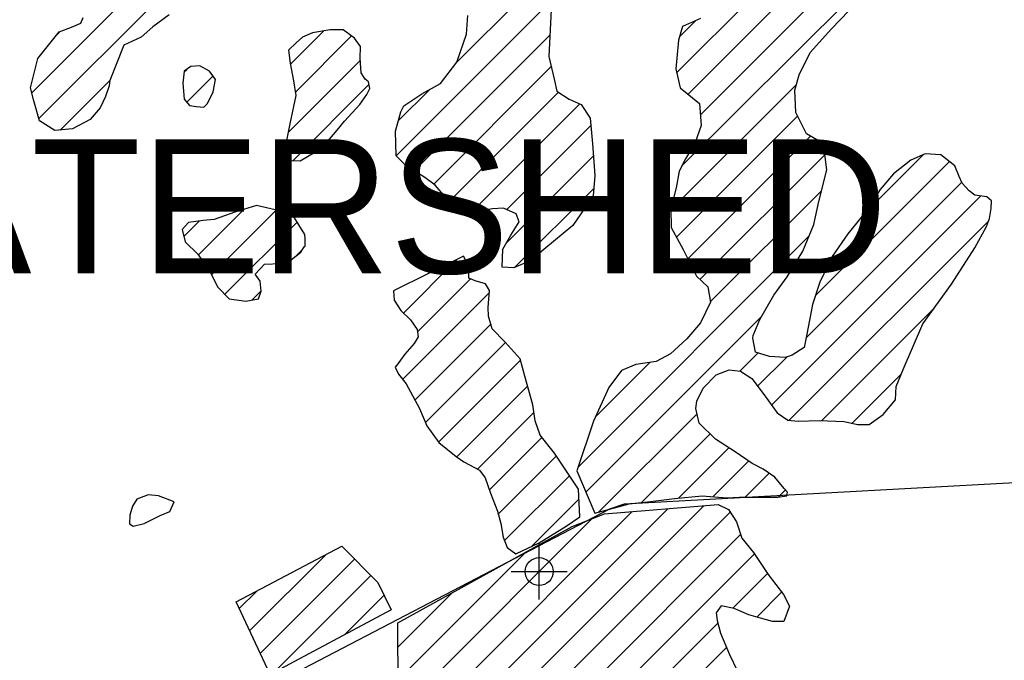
# Model space of a CAD drawing. Extents: x 164148 to 384280, y 737816 to 848299.
# Tile 15 of 41: x 253013 to 261832, y 768730 to 774470. Entities that reach past the tile are written whole.
import ezdxf
from ezdxf.enums import TextEntityAlignment as Align

# ---------------------------------------------------------------- set-up
doc = ezdxf.new("R2010")
doc.units = 0
doc.header["$LTSCALE"] = 1200
doc.header["$PDMODE"] = 34
doc.header["$PDSIZE"] = 250
doc.layers.get('0').update_dxf_attribs({"linetype": 'CONTINUOUS'})
for name, color, linetype in [('MAJROADS', 9, 'CONTINUOUS'), ('SEC', 2, 'CONTINUOUS'), ('TEXT', 7, 'CONTINUOUS'), ('WETDBA', 11, 'CONTINUOUS'), ('WETFILL', 12, 'CONTINUOUS')]:
    doc.layers.add(name, color=color, linetype=linetype)

# ---------------------------------------------------------------- blocks, each defined once
blk = doc.blocks.new('*X')
at = {"color": 0}
for p, q in [((258897, 773994.9), (263187.8, 778285.8)), ((258998.9, 773802.4), (261397.5, 776201)), ((259109.9, 773618.8), (260785.8, 775294.7)), ((253121.1, 773814.7), (254291.2, 774984.8)), ((253184.3, 773583.4), (254517, 774916.2)), ((256917.2, 774076.7), (257791.8, 774951.4)), ((258941.8, 773156.2), (260711.9, 774926.3)), ((256384.9, 773249.9), (257776.9, 774641.9)), ((258923.3, 774315.7), (259069.9, 774462.4)), ((253344.1, 774332.2), (253375.4, 774363.6)), ((255436.5, 774068.5), (255737.3, 774369.4)), ((255482.6, 773820.2), (255986.2, 774323.8)), ((256545.6, 773116.1), (257762, 774332.5)), ((255417.4, 773460.4), (256064.4, 774107.4)), ((254486.6, 774002.2), (254509.3, 774024.9)), ((256721, 772997), (257773.3, 774049.2)), ((253376.5, 773481.1), (253822.6, 773927.2)), ((254509, 773730.1), (254744, 773965.1)), ((255458.1, 773206.7), (256141.3, 773889.8)), ((256403.3, 773562.8), (256685.4, 773844.9)), ((258845.2, 772765.1), (259969.8, 773889.7)), ((256868.3, 772849.8), (257838.9, 773820.3)), ((257074, 772761), (258028.8, 773715.8)), ((258896.3, 772521.7), (259980.3, 773605.7)), ((257375.5, 772768), (258129.6, 773522)), ((258997.1, 772328), (260095, 773425.9)), ((257373, 772470.9), (258152.4, 773250.3)), ((259105.2, 772141.6), (260225.8, 773262.1)), ((260565.1, 772717.9), (261108, 773260.8)), ((260140.8, 771999.1), (261340.1, 773198.4)), ((257448.1, 772251.5), (258154.9, 772958.4)), ((260055.9, 771619.7), (261451.1, 773015)), ((259198.7, 771940.6), (260195.5, 772937.4)), ((259747.4, 771016.7), (261621.7, 772891.1)), ((254612.6, 772361.2), (255021, 772769.6)), ((254730.4, 772184.5), (255309.9, 772764)), ((254483.9, 772527), (254622, 772665)), ((254849.7, 772009.2), (255496.8, 772656.4)), ((259905.5, 770880.3), (261692.1, 772666.9)), ((258017.1, 770464.5), (260081.8, 772529.1)), ((255487.5, 772352.5), (255547.8, 772412.8)), ((256449.3, 771841.7), (256929.7, 772322.2)), ((256575.9, 771673.8), (257050.6, 772148.5)), ((255094.1, 771959.1), (255175.8, 772040.8)), ((256442.8, 771246.2), (257220.7, 772024.1)), ((258083.9, 770236.8), (259660.6, 771813.5)), ((260198.3, 770878.6), (261204, 771884.3)), ((256552, 771061), (257232.5, 771741.4)), ((256646.7, 770861.1), (257363.8, 771578.2)), ((259462.9, 771321.2), (259625.7, 771484.1)), ((259622.1, 771185.9), (259882.7, 771446.5)), ((256765, 770684.9), (257499.5, 771419.4)), ((258170.2, 770912), (258656.7, 771398.6)), ((260468.7, 770854.5), (260907.9, 771293.7)), ((256927.5, 770552.9), (257562.2, 771187.6)), ((257112.4, 770443.3), (257619.3, 770950.2)), ((258200.5, 770058.8), (259079.5, 770937.8)), ((258580.9, 770144.7), (259196.7, 770760.6)), ((257220.4, 770256.7), (257690.2, 770726.5)), ((258912.6, 770181.9), (259366.1, 770635.4)), ((257298.3, 770040.1), (257819.8, 770561.7)), ((259220.9, 770195.7), (259540.4, 770515.2)), ((259510.4, 770190.7), (259725.5, 770405.8)), ((257355, 769802.4), (257936.9, 770384.2)), ((259805.4, 770191.2), (259871, 770256.8)), ((257599.2, 769752.1), (258021.3, 770174.2)), ((256406, 767969.8), (258498.4, 770062.2)), ((256407.3, 767676.6), (258819.1, 770088.4)), ((256408.6, 767383.4), (259139.8, 770114.6)), ((256409.9, 767090.2), (259376.9, 770057.2)), ((256404.7, 768263), (258141.2, 769999.6)), ((256411.1, 766796.9), (259470.3, 769856.1)), ((256403.4, 768556.3), (257550, 769702.9)), ((256412.2, 766503.5), (259593.3, 769684.6)), ((255072.7, 768992.6), (255758.3, 769678.2)), ((255166.7, 768792.1), (256012, 769637.4)), ((259400, 769196.7), (259711.1, 769507.8)), ((255291.4, 768622.3), (256158.6, 769489.5)), ((254978.8, 769193.2), (255136.1, 769350.5)), ((256402.1, 768849.5), (256890.5, 769337.9)), ((259615.6, 769117.9), (259837.6, 769339.8)), ((255924.8, 768961.2), (256276.2, 769312.6)), ((256413.1, 766209.9), (259265.4, 769062.2)), ((256414, 765916.3), (259343.8, 768846.1))]:
    blk.add_line(p, q, dxfattribs=at)

msp = doc.modelspace()

# ---------------------------------------------------------------- linework, layer by layer
at = {"layer": 'MAJROADS', "color": 0}
msp.add_lwpolyline([(292965.7, 769707.2), (289313, 769717.3), (284009, 769715.3), (279928.7, 769762.8), (278771.7, 769671), (274892, 769658.3), (274431.8, 769737.1), (274248.1, 769822.3), (273814.5, 770102.1), (273465.3, 770465), (273207, 770668.1), (273015.1, 770778.4), (272763, 770846), (269797.8, 770750.6), (258426.2, 770129.8), (258294.3, 770083.2), (245978.4, 763662.8), (245142, 763254.6), (244792, 763109.7), (244100.8, 762928.8), (234605.6, 763013)], dxfattribs=at)
at = {"layer": 'SEC', "color": 0}
msp.add_point((257665.7, 769525.3), dxfattribs=at)
at = {"layer": 'WETDBA', "color": 0}
for points in [[(257799.1, 775101.1), (257752.7, 774138.9), (257801.8, 773924.7), (257825.4, 773829.2), (257934.7, 773757.6), (258040.5, 773710.6), (258123.8, 773586.4), (258144.5, 773357.4), (258165.3, 773074.3), (258149, 772891.4), (257966.5, 772624.8), (257708.1, 772410.3), (257592.1, 772311), (257437.9, 772247.3), (257333.9, 772253.7), (257340.3, 772412.5), (257411.3, 772539.4), (257485.4, 772659.9), (257459.7, 772730.1), (257346, 772781.2), (257247.2, 772775.1), (257118.6, 772752.8), (256964.2, 772781), (256825.4, 772880.6), (256733.4, 772987.7), (256642.5, 773055.5), (256471.2, 773162.6), (256384, 773250.9), (256377.5, 773470.4), (256425.6, 773643), (256452.3, 773698.4), (256615.8, 773806.6), (256781.9, 773898), (256927.7, 774090.6), (257014.5, 774341.4), (257025.6, 774508.8)], [(259111.3, 774481.4), (258950.5, 774407.5), (258914.9, 774287.6), (258888.5, 774030.5), (258929.6, 773858.3), (259102.2, 773719.1), (259117.2, 773523), (259062, 773370.2), (258974.9, 773224.2), (258920.7, 773112.9), (258891.5, 772964.3), (258845, 772774.3), (258848.6, 772608.9), (258956.5, 772411.7), (259073.4, 772171), (259177.3, 772075.1), (259199.2, 771937.6), (259110.3, 771753.6), (258989.3, 771610.3), (258840.7, 771476.2), (258715, 771407.4), (258530.5, 771379.4), (258403, 771326.1), (258290, 771174.5), (258152, 770872.3), (258004.4, 770426.2), (258162.9, 770048.6), (258471.3, 770132.6), (258663.7, 770153.8), (258878.6, 770178.4), (259125.8, 770203.9), (259347.6, 770184.8), (259458.3, 770190.7), (259802.1, 770190.7), (259885, 770204.5), (259890.6, 770235), (259860.9, 770268), (259775.8, 770370.7), (259672.5, 770442.7), (259572.6, 770492.2), (259422.6, 770598.9), (259246.4, 770712.7), (259099.1, 770854.6), (259068.2, 770985.5), (259077.8, 771050.6), (259133.2, 771167.5), (259249.8, 771288.9), (259368.4, 771332.8), (259468, 771320.6), (259569.7, 771254.9), (259681.3, 771107.8), (259798.2, 770946.7), (259891.4, 770881.5), (259983.9, 770873.4), (260173.2, 770879.7), (260398.8, 770870.1), (260517.8, 770843.6), (260622.1, 770841.3), (260745.8, 770931.9), (260858.6, 771063.7), (260863.2, 771184.3), (260924.8, 771335.2), (261102.3, 771744), (261360, 772099.4), (261566.3, 772426.6), (261672, 772616), (261700.4, 772687.8), (261712.8, 772778.3), (261716.7, 772847.4), (261674.9, 772883.7), (261568.1, 772898.5), (261517.1, 772936.6), (261455.5, 773006.2), (261426.5, 773065.3), (261388.8, 773159.4), (261262.9, 773260.4), (261123.3, 773267.3), (260993.7, 773212.5), (260840.6, 773087.4), (260719.5, 772949.7), (260607.9, 772771.5), (260430.6, 772549.9), (260290, 772349.1), (260179.1, 772118), (260114.6, 771917.7), (260062.3, 771651.6), (260038, 771531.2), (259931.9, 771464.4), (259869.1, 771441.6), (259728, 771452.7), (259603, 771491), (259577.9, 771617.2), (259583, 771640.5), (259642.7, 771782.2), (259768, 772000.3), (259886.2, 772166.8), (260026.1, 772396.5), (260126.2, 772635), (260171.6, 772839.7), (260241, 773123.3), (260225.4, 773265.8), (260172.4, 773381.4), (260060.1, 773446.1), (259963.5, 773639.3), (259955.6, 773837.8), (259993.5, 773976.1), (260094, 774176.6), (260284.2, 774389.3), (260592.1, 774710.7)], [(253821.2, 773923.7), (253814, 773877.8), (253782, 773781.2), (253734.6, 773681.4), (253643, 773574.8), (253485.9, 773493.2), (253327.2, 773475.7), (253189.7, 773564.4), (253138.5, 773744.1), (253110.2, 773858.8), (253175.2, 774121.1), (253366.2, 774359.9), (253475.7, 774403.6), (253560.7, 774438.9), (253581.2, 774488.7)], [(254352.5, 774514.4), (254204.5, 774407), (254099.9, 774313.5), (253946.1, 774241.8), (253821.2, 773923.7)], [(256411.7, 766659.7), (256401.2, 769067.1), (257960.3, 769929.9), (258251.6, 770042.1), (259270.2, 770125.2), (259360.6, 770082.3), (259432.1, 769971.7), (259480.8, 769824.4), (259585.7, 769696.1), (259717, 769498.9), (259852.7, 769319.9), (259906.8, 769214.4), (259858.4, 769078), (259756.4, 769076.3), (259648.4, 769108.9), (259544.6, 769137.3), (259413.1, 769194), (259296.6, 769218.3), (259249.8, 769154.6), (259258.8, 769085.3), (259290.4, 768974.5), (259370.1, 768782.8), (259439.1, 768638)]]:
    msp.add_lwpolyline(points, dxfattribs=at)
for points in [[(256063.5, 774122.1), (256066.4, 774230), (256012.3, 774305.3), (255909.7, 774378), (255794.9, 774379.3), (255635.7, 774351.9), (255545.9, 774312.9), (255489.4, 774262.2), (255419.3, 774197.7), (255434.3, 774079.7), (255465.1, 773922.1), (255487.5, 773791.7), (255434.6, 773552.2), (255398.1, 773357.6), (255435.8, 773207.2), (255524.6, 773205.2), (255721.6, 773320.9), (255856.2, 773481.5), (255922.5, 773560.7), (256059.5, 773709.3), (256121.2, 773800.4), (256150.1, 773853.9), (256135.9, 773912), (256108.5, 773937.4), (256071.1, 773993.4)], [(254746.5, 773824.5), (254766.9, 773932.8), (254713.5, 774008.2), (254627.8, 774056), (254545.5, 774051.7), (254487.4, 774008.7), (254473.4, 773899.9), (254486.2, 773757.2), (254534.2, 773700), (254597.1, 773691.8), (254662.1, 773685), (254695.7, 773717.6)], [(255458, 772719.1), (255302.3, 772766.3), (255132.9, 772803.9), (254940.7, 772744.9), (254754.2, 772680.3), (254655.6, 772669.3), (254524, 772652.5), (254468.8, 772589.3), (254495.6, 772479.1), (254607.3, 772369), (254718.9, 772207), (254787.7, 772072.6), (254888.7, 771969.2), (255037.3, 771949.3), (255151.9, 771969.1), (255176.1, 772036.4), (255168.2, 772126.1), (255121.6, 772189.4), (255204.8, 772280.8), (255352.1, 772285.3), (255447.4, 772320.8), (255532, 772387.6), (255561.6, 772434.7), (255568.5, 772439.8), (255568.9, 772505.1), (255565.7, 772545)], [(256988.2, 772351.2), (256361.7, 772040.5), (256367.4, 771956.9), (256425.5, 771864.7), (256512.9, 771780.4), (256573.5, 771695.3), (256580.9, 771627.9), (256546.5, 771569.9), (256463.1, 771472), (256399.1, 771386.5), (256374.6, 771355.6), (256405.8, 771293), (256473.5, 771207.4), (256592.7, 770985.2), (256660.1, 770830.6), (256766.7, 770682.6), (256923.6, 770555.7), (256991.7, 770508.8), (257130.3, 770433.6), (257181.4, 770363.7), (257230.7, 770228.4), (257291.3, 770065.2), (257322.3, 769954.7), (257343.1, 769833.4), (257378.5, 769741.3), (257458.2, 769684.9), (257664.8, 769783.3), (257906.8, 769931.8), (258029.9, 770016), (258016.5, 770263.6), (257803.1, 770586.9), (257673.6, 770747), (257630.1, 770874.7), (257609.5, 771018.6), (257537.3, 771276.6), (257496.7, 771429.8), (257361.1, 771581.2), (257245.3, 771699.4), (257210.7, 771813.3), (257208.6, 771891.4), (257222.3, 772042.5), (257185.5, 772104.2), (257091.9, 772129.9), (257035.6, 772155.2), (257036.6, 772252.4), (257036.3, 772261.6)], [(254395.9, 770148.8), (254257.6, 770202.7), (254163.3, 770212.9), (254063.2, 770174.5), (254023.5, 770110.9), (253998.2, 770028.9), (253996, 769951.6), (254029.6, 769930.7), (254129.3, 769955.8), (254271.3, 770027.6), (254356.8, 770062.1)], [(256339.6, 769183.1), (255255.4, 768603), (254950.8, 769252.9), (255898.5, 769752), (256219.9, 769427.7)]]:
    msp.add_lwpolyline(points, close=True, dxfattribs=at)

# ---------------------------------------------------------------- block references
msp.add_blockref('*X', (0, 0), dxfattribs=at)
msp.add_blockref('*X', (0, 0), dxfattribs=at)
at = {"layer": 'WETFILL', "color": 0}
msp.add_blockref('*X', (0, 0), dxfattribs=at)
msp.add_blockref('*X', (0, 0), dxfattribs=at)
msp.add_blockref('*X', (0, 0), dxfattribs=at)
msp.add_blockref('*X', (0, 0), dxfattribs=at)
msp.add_blockref('*X', (0, 0), dxfattribs=at)
msp.add_blockref('*X', (0, 0), dxfattribs=at)
msp.add_blockref('*X', (0, 0), dxfattribs=at)
msp.add_blockref('*X', (0, 0), dxfattribs=at)
msp.add_blockref('*X', (0, 0), dxfattribs=at)
msp.add_blockref('*X', (0, 0), dxfattribs=at)
msp.add_blockref('*X', (0, 0), dxfattribs=at)
msp.add_blockref('*X', (0, 0), dxfattribs=at)
msp.add_blockref('*X', (0, 0), dxfattribs=at)
msp.add_blockref('*X', (0, 0), dxfattribs=at)
msp.add_blockref('*X', (0, 0), dxfattribs=at)
msp.add_blockref('*X', (0, 0), dxfattribs=at)
msp.add_blockref('*X', (0, 0), dxfattribs=at)
msp.add_blockref('*X', (0, 0), dxfattribs=at)
msp.add_blockref('*X', (0, 0), dxfattribs=at)
msp.add_blockref('*X', (0, 0), dxfattribs=at)
msp.add_blockref('*X', (0, 0), dxfattribs=at)
msp.add_blockref('*X', (0, 0), dxfattribs=at)
msp.add_blockref('*X', (0, 0), dxfattribs=at)
msp.add_blockref('*X', (0, 0), dxfattribs=at)
msp.add_blockref('*X', (0, 0), dxfattribs=at)
msp.add_blockref('*X', (0, 0), dxfattribs=at)
msp.add_blockref('*X', (0, 0), dxfattribs=at)
msp.add_blockref('*X', (0, 0), dxfattribs=at)
msp.add_blockref('*X', (0, 0), dxfattribs=at)
msp.add_blockref('*X', (0, 0), dxfattribs=at)
msp.add_blockref('*X', (0, 0), dxfattribs=at)
msp.add_blockref('*X', (0, 0), dxfattribs=at)
msp.add_blockref('*X', (0, 0), dxfattribs=at)
msp.add_blockref('*X', (0, 0), dxfattribs=at)
msp.add_blockref('*X', (0, 0), dxfattribs=at)
msp.add_blockref('*X', (0, 0), dxfattribs=at)
msp.add_blockref('*X', (0, 0), dxfattribs=at)
msp.add_blockref('*X', (0, 0), dxfattribs=at)
msp.add_blockref('*X', (0, 0), dxfattribs=at)
msp.add_blockref('*X', (0, 0), dxfattribs=at)
msp.add_blockref('*X', (0, 0), dxfattribs=at)
msp.add_blockref('*X', (0, 0), dxfattribs=at)
msp.add_blockref('*X', (0, 0), dxfattribs=at)
msp.add_blockref('*X', (0, 0), dxfattribs=at)
msp.add_blockref('*X', (0, 0), dxfattribs=at)
msp.add_blockref('*X', (0, 0), dxfattribs=at)
msp.add_blockref('*X', (0, 0), dxfattribs=at)
msp.add_blockref('*X', (0, 0), dxfattribs=at)
msp.add_blockref('*X', (0, 0), dxfattribs=at)
msp.add_blockref('*X', (0, 0), dxfattribs=at)
msp.add_blockref('*X', (0, 0), dxfattribs=at)

# ---------------------------------------------------------------- texts
at = {"layer": 'TEXT', "color": 0}
msp.add_text('WATERSHED', height=1200, dxfattribs=at).set_placement((255659.8, 772198), align=Align.CENTER)

doc.saveas('drawing.dxf')
